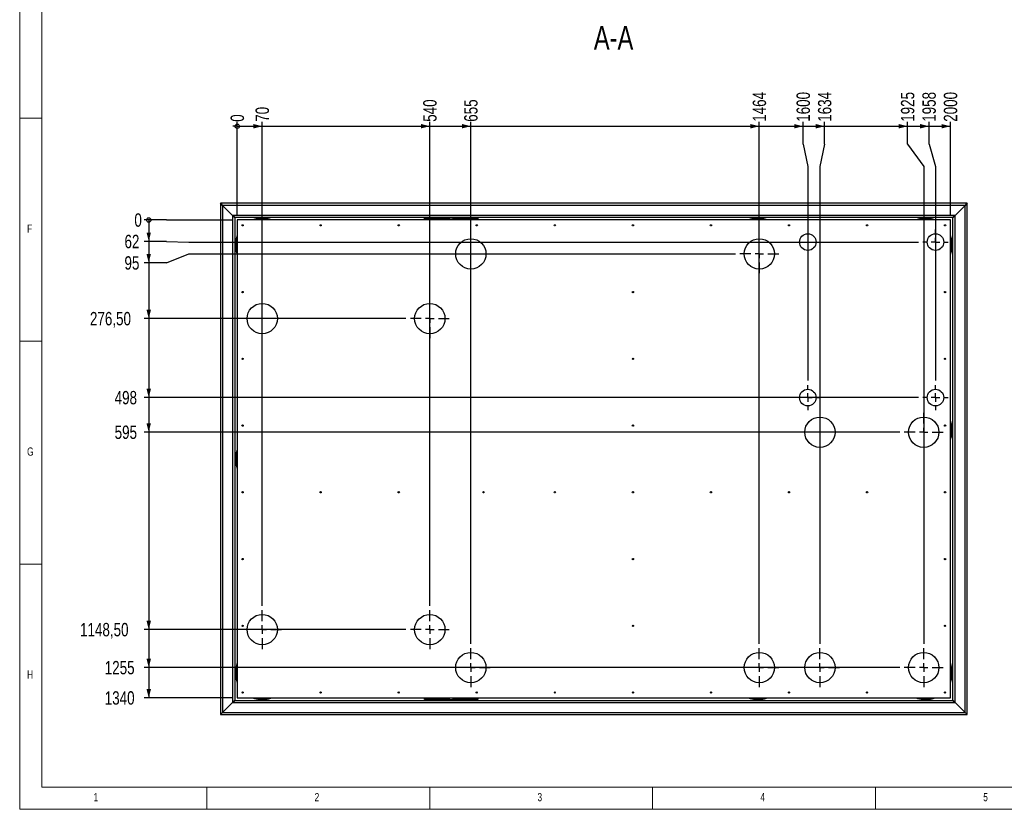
# Model space of a CAD drawing. Header units: millimetres. Extents: x 5 to 589, y 5 to 415.
# Tile 1 of 26: x 5 to 226, y 5 to 182. Entities that reach past the tile are written whole.
import ezdxf

# ---------------------------------------------------------------- set-up
doc = ezdxf.new("R2010")
doc.units = ezdxf.units.MM
doc.linetypes.add('CENTERX2', pattern=[20.32, 12.7, -2.54, 2.54, -2.54])
for name, color, linetype in [('COTES', 1, 'Continuous'), ('NOTES', 6, 'Continuous'), ('TRAIT-MIXTES', 3, 'CENTERX2')]:
    doc.layers.add(name, color=color, linetype=linetype)
doc.layers.add('TRAIT-FORT', color=4, linetype='Continuous', lineweight=25)
doc.styles.add('SLDTEXTSTYLE0', font='TXT', dxfattribs={"width": 0.75})
doc.dimstyles.new('SLDDIMSTYLE4', dxfattribs={"dimtxt": 3, "dimasz": 0.333333, "dimexe": 0, "dimexo": 0.0625, "dimgap": 0.75, "dimtad": 0, "dimtih": 1, "dimtoh": 1, "dimdec": 0, "dimlfac": 12.5, "dimrnd": 1e-09, "dimdsep": 46, "dimtxsty": 'SLDTEXTSTYLE0', "dimblk1": 'ORIGIN', "dimblk2": 'ORIGIN', "dimsah": 1, "dimcen": 0.09, "dimadec": 0, "dimazin": 2, "dimtfac": 1, "dimtdec": 0, "dimtofl": 0, "dimtmove": 0, "dimatfit": 3, "dimldrblk": 'ORIGIN', "dimfxl": 1, "dimfrac": 2, "dimtolj": 1, "dimtzin": 12, "dimarcsym": 0})
doc.dimstyles.new('SLDDIMSTYLE5', dxfattribs={"dimtxt": 3, "dimasz": 2, "dimexe": 0, "dimexo": 0.0625, "dimgap": 0.75, "dimtad": 0, "dimtih": 1, "dimtoh": 1, "dimlfac": 12.5, "dimrnd": 1e-09, "dimzin": 12, "dimdsep": 46, "dimtxsty": 'SLDTEXTSTYLE0', "dimsah": 1, "dimcen": 0.09, "dimadec": 0, "dimazin": 3, "dimtfac": 1, "dimtofl": 0, "dimtmove": 0, "dimatfit": 3, "dimfxl": 1, "dimfrac": 2, "dimtolj": 1, "dimtzin": 12, "dimarcsym": 0})

# ---------------------------------------------------------------- blocks, each defined once
blk = doc.blocks.new('_Origin')
at = {"color": 0, "linetype": 'ByBlock', "lineweight": -2}
blk.add_line((0, 0), (-1, 0), dxfattribs=at)
blk.add_circle((0, 0), 0.5, dxfattribs=at)
blk = doc.blocks.new('_D_15')
at = {"layer": 'COTES', "color": 1, "transparency": 16777216}
blk.add_line((53.81, 138.19), (53.81, 159.22), dxfattribs=at)
blk.add_blockref('_Origin', (53.81, 158.22), dxfattribs=at)
at = {"layer": 'COTES', "color": 1, "transparency": 16777216, "insert": (52.32, 159.22), "char_height": 3, "attachment_point": 1, "rotation": 90, "style": 'SLDTEXTSTYLE0'}
blk.add_mtext('0', dxfattribs=at)
blk = doc.blocks.new('_D_16')
at = {"layer": 'COTES', "color": 1, "transparency": 16777216}
for p, q in [((59.41, 50.67), (59.41, 159.22)), ((53.81, 158.22), (59.41, 158.22))]:
    blk.add_line(p, q, dxfattribs=at)
blk.add_solid([(59.41, 158.22), (57.41, 158.72), (57.41, 157.72)], dxfattribs=at)
at = {"layer": 'COTES', "color": 1, "transparency": 16777216, "insert": (57.92, 159.22), "char_height": 3, "attachment_point": 1, "rotation": 90, "style": 'SLDTEXTSTYLE0'}
blk.add_mtext('70', dxfattribs=at)
blk = doc.blocks.new('_D_17')
at = {"layer": 'COTES', "color": 1, "transparency": 16777216}
for p, q in [((97.01, 50.67), (97.01, 159.22)), ((59.41, 158.22), (97.01, 158.22))]:
    blk.add_line(p, q, dxfattribs=at)
blk.add_solid([(97.01, 158.22), (95.01, 158.72), (95.01, 157.72)], dxfattribs=at)
at = {"layer": 'COTES', "color": 1, "transparency": 16777216, "insert": (95.52, 159.22), "char_height": 3, "attachment_point": 1, "rotation": 90, "style": 'SLDTEXTSTYLE0'}
blk.add_mtext('540', dxfattribs=at)
blk = doc.blocks.new('_D_18')
at = {"layer": 'COTES', "color": 1, "transparency": 16777216}
for p, q in [((106.21, 42.15), (106.21, 159.22)), ((97.01, 158.22), (106.21, 158.22))]:
    blk.add_line(p, q, dxfattribs=at)
blk.add_solid([(106.21, 158.22), (104.21, 158.72), (104.21, 157.72)], dxfattribs=at)
at = {"layer": 'COTES', "color": 1, "transparency": 16777216, "insert": (104.72, 159.22), "char_height": 3, "attachment_point": 1, "rotation": 90, "style": 'SLDTEXTSTYLE0'}
blk.add_mtext('655', dxfattribs=at)
blk = doc.blocks.new('_D_19')
at = {"layer": 'COTES', "color": 1, "transparency": 16777216}
for p, q in [((170.93, 42.15), (170.93, 159.22)), ((106.21, 158.22), (170.93, 158.22))]:
    blk.add_line(p, q, dxfattribs=at)
blk.add_solid([(170.93, 158.22), (168.93, 158.72), (168.93, 157.72)], dxfattribs=at)
at = {"layer": 'COTES', "color": 1, "transparency": 16777216, "insert": (169.44, 159.22), "char_height": 3, "attachment_point": 1, "rotation": 90, "style": 'SLDTEXTSTYLE0'}
blk.add_mtext('1464', dxfattribs=at)
blk = doc.blocks.new('_D_20')
at = {"layer": 'COTES', "color": 1, "transparency": 16777216}
for p, q in [((180.76, 154.22), (180.76, 159.22)), ((170.93, 158.22), (180.76, 158.22)), ((180.76, 154.22), (181.81, 149.22)), ((181.81, 149.22), (181.81, 101.17))]:
    blk.add_line(p, q, dxfattribs=at)
blk.add_solid([(180.76, 158.22), (178.76, 158.72), (178.76, 157.72)], dxfattribs=at)
at = {"layer": 'COTES', "color": 1, "transparency": 16777216, "insert": (179.28, 159.22), "char_height": 3, "attachment_point": 1, "rotation": 90, "style": 'SLDTEXTSTYLE0'}
blk.add_mtext('1600', dxfattribs=at)
blk = doc.blocks.new('_D_21')
at = {"layer": 'COTES', "color": 1, "transparency": 16777216}
for p, q in [((185.57, 154.22), (185.57, 159.22)), ((180.76, 158.22), (185.57, 158.22)), ((185.57, 154.22), (184.53, 149.22)), ((184.53, 149.22), (184.53, 42.15))]:
    blk.add_line(p, q, dxfattribs=at)
blk.add_solid([(185.57, 158.22), (183.57, 158.72), (183.57, 157.72)], dxfattribs=at)
at = {"layer": 'COTES', "color": 1, "transparency": 16777216, "insert": (184.09, 159.22), "char_height": 3, "attachment_point": 1, "rotation": 90, "style": 'SLDTEXTSTYLE0'}
blk.add_mtext('1634', dxfattribs=at)
blk = doc.blocks.new('_D_22')
at = {"layer": 'COTES', "color": 1, "transparency": 16777216}
for p, q in [((204.19, 154.22), (204.19, 159.22)), ((185.57, 158.22), (204.19, 158.22)), ((204.19, 154.22), (207.81, 149.22)), ((207.81, 149.22), (207.81, 42.15))]:
    blk.add_line(p, q, dxfattribs=at)
blk.add_solid([(204.19, 158.22), (202.19, 158.72), (202.19, 157.72)], dxfattribs=at)
at = {"layer": 'COTES', "color": 1, "transparency": 16777216, "insert": (202.7, 159.22), "char_height": 3, "attachment_point": 1, "rotation": 90, "style": 'SLDTEXTSTYLE0'}
blk.add_mtext('1925', dxfattribs=at)
blk = doc.blocks.new('_D_23')
at = {"layer": 'COTES', "color": 1, "transparency": 16777216}
for p, q in [((209, 154.22), (209, 159.22)), ((204.19, 158.22), (209, 158.22)), ((209, 154.22), (210.45, 149.22)), ((210.45, 149.22), (210.45, 101.17))]:
    blk.add_line(p, q, dxfattribs=at)
blk.add_solid([(209, 158.22), (207, 158.72), (207, 157.72)], dxfattribs=at)
at = {"layer": 'COTES', "color": 1, "transparency": 16777216, "insert": (207.51, 159.22), "char_height": 3, "attachment_point": 1, "rotation": 90, "style": 'SLDTEXTSTYLE0'}
blk.add_mtext('1958', dxfattribs=at)
blk = doc.blocks.new('_D_24')
at = {"layer": 'COTES', "color": 1, "transparency": 16777216}
for p, q in [((213.81, 138.19), (213.81, 159.22)), ((209, 158.22), (213.81, 158.22))]:
    blk.add_line(p, q, dxfattribs=at)
blk.add_solid([(213.81, 158.22), (211.81, 158.72), (211.81, 157.72)], dxfattribs=at)
at = {"layer": 'COTES', "color": 1, "transparency": 16777216, "insert": (212.32, 159.22), "char_height": 3, "attachment_point": 1, "rotation": 90, "style": 'SLDTEXTSTYLE0'}
blk.add_mtext('2000', dxfattribs=at)
blk = doc.blocks.new('_D_25')
at = {"layer": 'COTES', "color": 1, "transparency": 16777216}
for p, q in [((37.95, 137.19), (32.95, 137.19)), ((37.95, 137.19), (42.95, 137.19)), ((42.95, 137.19), (52.81, 137.19))]:
    blk.add_line(p, q, dxfattribs=at)
blk.add_blockref('_Origin', (33.95, 137.19), dxfattribs=at)
at = {"layer": 'COTES', "color": 1, "transparency": 16777216, "insert": (30.73, 138.68), "char_height": 3, "attachment_point": 1, "style": 'SLDTEXTSTYLE0'}
blk.add_mtext('0', dxfattribs=at)
blk = doc.blocks.new('_D_26')
at = {"layer": 'COTES', "color": 1, "transparency": 16777216}
for p, q in [((33.95, 137.19), (33.95, 132.38)), ((37.95, 132.38), (32.95, 132.38)), ((37.95, 132.38), (42.95, 132.23)), ((42.95, 132.23), (206.63, 132.23))]:
    blk.add_line(p, q, dxfattribs=at)
blk.add_solid([(33.95, 132.38), (34.45, 134.38), (33.45, 134.38)], dxfattribs=at)
at = {"layer": 'COTES', "color": 1, "transparency": 16777216, "insert": (28.51, 133.87), "char_height": 3, "attachment_point": 1, "style": 'SLDTEXTSTYLE0'}
blk.add_mtext('62', dxfattribs=at)
blk = doc.blocks.new('_D_27')
at = {"layer": 'COTES', "color": 1, "transparency": 16777216}
for p, q in [((33.95, 132.38), (33.95, 127.57)), ((37.95, 127.57), (42.95, 129.59)), ((42.95, 129.59), (165.57, 129.59)), ((37.95, 127.57), (32.95, 127.57))]:
    blk.add_line(p, q, dxfattribs=at)
blk.add_solid([(33.95, 127.57), (34.45, 129.57), (33.45, 129.57)], dxfattribs=at)
at = {"layer": 'COTES', "color": 1, "transparency": 16777216, "insert": (28.51, 129.06), "char_height": 3, "attachment_point": 1, "style": 'SLDTEXTSTYLE0'}
blk.add_mtext('95', dxfattribs=at)
blk = doc.blocks.new('_D_28')
at = {"layer": 'COTES', "color": 1, "transparency": 16777216}
for p, q in [((33.95, 127.57), (33.95, 115.07)), ((91.65, 115.07), (32.95, 115.07))]:
    blk.add_line(p, q, dxfattribs=at)
blk.add_solid([(33.95, 115.07), (34.45, 117.07), (33.45, 117.07)], dxfattribs=at)
at = {"layer": 'COTES', "color": 1, "transparency": 16777216, "insert": (20.76, 116.56), "char_height": 3, "attachment_point": 1, "style": 'SLDTEXTSTYLE0'}
blk.add_mtext('276,50', dxfattribs=at)
blk = doc.blocks.new('_D_29')
at = {"layer": 'COTES', "color": 1, "transparency": 16777216}
for p, q in [((33.95, 115.07), (33.95, 97.35)), ((206.63, 97.35), (32.95, 97.35))]:
    blk.add_line(p, q, dxfattribs=at)
blk.add_solid([(33.95, 97.35), (34.45, 99.35), (33.45, 99.35)], dxfattribs=at)
at = {"layer": 'COTES', "color": 1, "transparency": 16777216, "insert": (26.3, 98.84), "char_height": 3, "attachment_point": 1, "style": 'SLDTEXTSTYLE0'}
blk.add_mtext('498', dxfattribs=at)
blk = doc.blocks.new('_D_30')
at = {"layer": 'COTES', "color": 1, "transparency": 16777216}
for p, q in [((33.95, 97.35), (33.95, 89.59)), ((202.45, 89.59), (32.95, 89.59))]:
    blk.add_line(p, q, dxfattribs=at)
blk.add_solid([(33.95, 89.59), (34.45, 91.59), (33.45, 91.59)], dxfattribs=at)
at = {"layer": 'COTES', "color": 1, "transparency": 16777216, "insert": (26.3, 91.08), "char_height": 3, "attachment_point": 1, "style": 'SLDTEXTSTYLE0'}
blk.add_mtext('595', dxfattribs=at)
blk = doc.blocks.new('_D_31')
at = {"layer": 'COTES', "color": 1, "transparency": 16777216}
for p, q in [((33.95, 89.59), (33.95, 45.31)), ((91.65, 45.31), (32.95, 45.31))]:
    blk.add_line(p, q, dxfattribs=at)
blk.add_solid([(33.95, 45.31), (34.45, 47.31), (33.45, 47.31)], dxfattribs=at)
at = {"layer": 'COTES', "color": 1, "transparency": 16777216, "insert": (18.54, 46.8), "char_height": 3, "attachment_point": 1, "style": 'SLDTEXTSTYLE0'}
blk.add_mtext('1148,50', dxfattribs=at)
blk = doc.blocks.new('_D_32')
at = {"layer": 'COTES', "color": 1, "transparency": 16777216}
for p, q in [((33.95, 45.31), (33.95, 36.79)), ((202.45, 36.79), (32.95, 36.79))]:
    blk.add_line(p, q, dxfattribs=at)
blk.add_solid([(33.95, 36.79), (34.45, 38.79), (33.45, 38.79)], dxfattribs=at)
at = {"layer": 'COTES', "color": 1, "transparency": 16777216, "insert": (24.08, 38.28), "char_height": 3, "attachment_point": 1, "style": 'SLDTEXTSTYLE0'}
blk.add_mtext('1255', dxfattribs=at)
blk = doc.blocks.new('_D_33')
at = {"layer": 'COTES', "color": 1, "transparency": 16777216}
for p, q in [((33.95, 36.79), (33.95, 29.99)), ((52.81, 29.99), (32.95, 29.99))]:
    blk.add_line(p, q, dxfattribs=at)
blk.add_solid([(33.95, 29.99), (34.45, 31.99), (33.45, 31.99)], dxfattribs=at)
at = {"layer": 'COTES', "color": 1, "transparency": 16777216, "insert": (24.08, 31.48), "char_height": 3, "attachment_point": 1, "style": 'SLDTEXTSTYLE0'}
blk.add_mtext('1340', dxfattribs=at)
blk = doc.blocks.new('SW_CENTERMARKSYMBOL_0')
at = {"layer": 'TRAIT-MIXTES', "color": 0}
for p, q in [((0, 1.92), (0, 4.36)), ((-1.92, 0), (-4.36, 0)), ((0, 0), (-0.96, 0)), ((0, 0), (0, 0.96)), ((0, 0), (0, -0.96)), ((0, 0), (0.96, 0)), ((1.92, 0), (4.36, 0)), ((0, -1.92), (0, -4.36))]:
    blk.add_line(p, q, dxfattribs=at)
blk = doc.blocks.new('SW_CENTERMARKSYMBOL_1')
at = {"layer": 'TRAIT-MIXTES', "color": 0}
for p, q in [((0, 1.92), (0, 4.36)), ((-1.92, 0), (-4.36, 0)), ((0, 0), (-0.96, 0)), ((0, 0), (0, 0.96)), ((0, 0), (0, -0.96)), ((0, 0), (0.96, 0)), ((1.92, 0), (4.36, 0)), ((0, -1.92), (0, -4.36))]:
    blk.add_line(p, q, dxfattribs=at)
blk = doc.blocks.new('SW_CENTERMARKSYMBOL_2')
at = {"layer": 'TRAIT-MIXTES', "color": 0}
for p, q in [((0, 1.92), (0, 4.36)), ((-1.92, 0), (-4.36, 0)), ((0, 0), (-0.96, 0)), ((0, 0), (0, 0.96)), ((0, 0), (0, -0.96)), ((0, 0), (0.96, 0)), ((1.92, 0), (4.36, 0)), ((0, -1.92), (0, -4.36))]:
    blk.add_line(p, q, dxfattribs=at)
blk = doc.blocks.new('SW_CENTERMARKSYMBOL_3')
at = {"layer": 'TRAIT-MIXTES', "color": 0}
for p, q in [((0, 1.92), (0, 4.36)), ((-1.92, 0), (-4.36, 0)), ((0, 0), (-0.96, 0)), ((0, 0), (0, 0.96)), ((0, 0), (0, -0.96)), ((0, 0), (0.96, 0)), ((1.92, 0), (4.36, 0)), ((0, -1.92), (0, -4.36))]:
    blk.add_line(p, q, dxfattribs=at)
blk = doc.blocks.new('SW_CENTERMARKSYMBOL_4')
at = {"layer": 'TRAIT-MIXTES', "color": 0}
for p, q in [((0, 1.92), (0, 4.36)), ((-1.92, 0), (-4.36, 0)), ((0, 0), (-0.96, 0)), ((0, 0), (0, 0.96)), ((0, 0), (0, -0.96)), ((0, 0), (0.96, 0)), ((1.92, 0), (4.36, 0)), ((0, -1.92), (0, -4.36))]:
    blk.add_line(p, q, dxfattribs=at)
blk = doc.blocks.new('SW_CENTERMARKSYMBOL_5')
at = {"layer": 'TRAIT-MIXTES', "color": 0}
for p, q in [((0, 1.92), (0, 4.36)), ((-1.92, 0), (-4.36, 0)), ((0, 0), (-0.96, 0)), ((0, 0), (0, 0.96)), ((0, 0), (0, -0.96)), ((0, 0), (0.96, 0)), ((1.92, 0), (4.36, 0)), ((0, -1.92), (0, -4.36))]:
    blk.add_line(p, q, dxfattribs=at)
blk = doc.blocks.new('SW_CENTERMARKSYMBOL_6')
at = {"layer": 'TRAIT-MIXTES', "color": 0}
for p, q in [((0, 1.92), (0, 4.36)), ((-1.92, 0), (-4.36, 0)), ((0, 0), (-0.96, 0)), ((0, 0), (0, 0.96)), ((0, 0), (0, -0.96)), ((0, 0), (0.96, 0)), ((1.92, 0), (4.36, 0)), ((0, -1.92), (0, -4.36))]:
    blk.add_line(p, q, dxfattribs=at)
blk = doc.blocks.new('SW_CENTERMARKSYMBOL_7')
at = {"layer": 'TRAIT-MIXTES', "color": 0}
for p, q in [((0, 1.92), (0, 2.82)), ((-1.92, 0), (-2.82, 0)), ((0, 0), (-0.96, 0)), ((0, 0), (0, 0.96)), ((0, 0), (0, -0.96)), ((0, 0), (0.96, 0)), ((1.92, 0), (2.82, 0)), ((0, -1.92), (0, -2.82))]:
    blk.add_line(p, q, dxfattribs=at)
blk = doc.blocks.new('SW_CENTERMARKSYMBOL_8')
at = {"layer": 'TRAIT-MIXTES', "color": 0}
for p, q in [((0, 1.92), (0, 2.816)), ((-1.92, 0), (-2.816, 0)), ((0, 0), (-0.96, 0)), ((0, 0), (0, 0.96)), ((0, 0), (0, -0.96)), ((0, 0), (0.96, 0)), ((1.92, 0), (2.816, 0)), ((0, -1.92), (0, -2.816))]:
    blk.add_line(p, q, dxfattribs=at)
blk = doc.blocks.new('SW_CENTERMARKSYMBOL_9')
at = {"layer": 'TRAIT-MIXTES', "color": 0}
for p, q in [((0, 1.92), (0, 2.816)), ((-1.92, 0), (-2.816, 0)), ((0, 0), (-0.96, 0)), ((0, 0), (0, 0.96)), ((0, 0), (0, -0.96)), ((0, 0), (0.96, 0)), ((1.92, 0), (2.816, 0)), ((0, -1.92), (0, -2.816))]:
    blk.add_line(p, q, dxfattribs=at)
blk = doc.blocks.new('SW_CENTERMARKSYMBOL_10')
at = {"layer": 'TRAIT-MIXTES', "color": 0}
for p, q in [((0, 1.92), (0, 4.36)), ((-1.92, 0), (-4.36, 0)), ((0, 0), (-0.96, 0)), ((0, 0), (0, 0.96)), ((0, 0), (0, -0.96)), ((0, 0), (0.96, 0)), ((1.92, 0), (4.36, 0)), ((0, -1.92), (0, -4.36))]:
    blk.add_line(p, q, dxfattribs=at)
blk = doc.blocks.new('SW_CENTERMARKSYMBOL_11')
at = {"layer": 'TRAIT-MIXTES', "color": 0}
for p, q in [((0, 1.92), (0, 4.36)), ((-1.92, 0), (-4.36, 0)), ((0, 0), (-0.96, 0)), ((0, 0), (0, 0.96)), ((0, 0), (0, -0.96)), ((0, 0), (0.96, 0)), ((1.92, 0), (4.36, 0)), ((0, -1.92), (0, -4.36))]:
    blk.add_line(p, q, dxfattribs=at)

msp = doc.modelspace()

# ---------------------------------------------------------------- linework, layer by layer
at = {"color": 7, "linetype": 'Continuous', "lineweight": 18}
for p, q in [((5, 415), (5, 5)), ((10, 410), (10, 10)), ((10, 160), (5, 160)), ((5, 110), (10, 110)), ((10, 60), (5, 60)), ((10, 10), (584, 10)), ((47, 5), (47, 10)), ((97, 10), (97, 5)), ((147, 5), (147, 10)), ((197, 10), (197, 5)), ((5, 5), (589, 5))]:
    msp.add_line(p, q, dxfattribs=at)
at = {"layer": 'TRAIT-FORT', "color": 4, "linetype": 'Continuous', "lineweight": 25}
for p, q in [((217.56826, 140.95403), (50.04826, 140.95403)), ((50.52826, 140.47403), (50.04826, 140.95403)), ((50.04826, 140.95403), (50.04826, 26.23403)), ((50.04826, 140.95403), (50.52826, 140.47403)), ((217.08826, 140.47403), (50.52826, 140.47403)), ((52.76826, 138.23403), (50.52826, 140.47403)), ((50.52826, 140.47403), (50.52826, 26.71403)), ((217.08826, 140.47403), (214.84826, 138.23403)), ((217.56826, 140.95403), (217.08826, 140.47403)), ((217.08826, 140.47403), (217.56826, 140.95403)), ((217.08826, 26.71403), (217.08826, 140.47403)), ((217.56826, 26.23403), (217.56826, 140.95403)), ((214.84826, 138.23403), (52.76826, 138.23403)), ((53.24826, 137.75403), (52.76826, 138.23403)), ((52.76826, 138.23403), (52.76826, 28.95403)), ((52.76826, 138.23403), (53.24826, 137.75403)), ((214.36826, 137.75403), (53.24826, 137.75403)), ((53.24826, 137.75403), (53.24826, 29.43403)), ((53.80826, 137.19403), (53.80826, 29.99403)), ((213.80826, 137.19403), (53.80826, 137.19403)), ((95.80826, 137.19403), (95.80826, 137.59403)), ((95.80826, 137.59403), (101.40826, 137.59403)), ((102.20826, 137.59403), (101.40826, 137.59403)), ((101.40826, 137.19403), (101.40826, 137.59403)), ((102.20826, 137.59403), (102.20826, 137.19403)), ((102.20826, 137.59403), (107.80826, 137.59403)), ((107.80826, 137.59403), (107.80826, 137.19403)), ((213.80826, 29.99403), (213.80826, 137.19403)), ((214.84826, 138.23403), (214.36826, 137.75403)), ((214.36826, 137.75403), (214.84826, 138.23403)), ((214.36826, 29.43403), (214.36826, 137.75403)), ((214.84826, 28.95403), (214.84826, 138.23403)), ((52.76826, 28.95403), (50.52826, 26.71403)), ((53.24826, 29.43403), (52.76826, 28.95403)), ((52.76826, 28.95403), (53.24826, 29.43403)), ((52.76826, 28.95403), (214.84826, 28.95403)), ((53.24826, 29.43403), (214.36826, 29.43403)), ((53.80826, 29.99403), (213.80826, 29.99403)), ((95.80826, 29.59403), (95.80826, 29.99403)), ((101.40826, 29.59403), (95.80826, 29.59403)), ((101.40826, 29.59403), (101.40826, 29.99403)), ((101.40826, 29.59403), (102.20826, 29.59403)), ((102.20826, 29.99403), (102.20826, 29.59403)), ((107.80826, 29.59403), (102.20826, 29.59403)), ((107.80826, 29.99403), (107.80826, 29.59403)), ((214.84826, 28.95403), (214.36826, 29.43403)), ((214.36826, 29.43403), (214.84826, 28.95403)), ((217.08826, 26.71403), (214.84826, 28.95403)), ((50.52826, 26.71403), (50.04826, 26.23403)), ((50.04826, 26.23403), (50.52826, 26.71403)), ((50.52826, 26.71403), (217.08826, 26.71403)), ((217.56826, 26.23403), (217.08826, 26.71403)), ((217.08826, 26.71403), (217.56826, 26.23403)), ((50.04826, 26.23403), (217.56826, 26.23403))]:
    msp.add_line(p, q, dxfattribs=at)
for centre, radius in [((55.00826, 135.99403), 0.144), ((72.51937, 135.99403), 0.144), ((90.03048, 135.99403), 0.144), ((107.54159, 135.99403), 0.144), ((125.0527, 135.99403), 0.144), ((142.56382, 135.99403), 0.144), ((160.07493, 135.99403), 0.144), ((177.58604, 135.99403), 0.144), ((195.09715, 135.99403), 0.144), ((212.60826, 135.99403), 0.144), ((106.20826, 129.59403), 3.4), ((170.92826, 129.59403), 3.4), ((181.80826, 132.23403), 1.856), ((210.44826, 132.23403), 1.856), ((55.00826, 121.0226), 0.144), ((142.56382, 121.0226), 0.144), ((212.60826, 121.0226), 0.144), ((59.40826, 115.07403), 3.4), ((97.00826, 115.07403), 3.4), ((55.00826, 106.05117), 0.144), ((142.56382, 106.05117), 0.144), ((212.60826, 106.05117), 0.144), ((181.80826, 97.35403), 1.856), ((210.44826, 97.35403), 1.856), ((184.52826, 89.59403), 3.4), ((207.80826, 89.59403), 3.4), ((55.00826, 91.07974), 0.144), ((142.56382, 91.07974), 0.144), ((212.60826, 91.07974), 0.144), ((55.00826, 76.10831), 0.144), ((72.51937, 76.10831), 0.144), ((90.03048, 76.10831), 0.144), ((109.0527, 76.10831), 0.144), ((125.0527, 76.10831), 0.144), ((142.56382, 76.10831), 0.144), ((160.07493, 76.10831), 0.144), ((177.58604, 76.10831), 0.144), ((195.09715, 76.10831), 0.144), ((212.60826, 76.10831), 0.144), ((55.00826, 61.13689), 0.144), ((142.56382, 61.13689), 0.144), ((212.60826, 61.13689), 0.144), ((59.40826, 45.31403), 3.4), ((97.00826, 45.31403), 3.4), ((55.00826, 46.16546), 0.144), ((142.56382, 46.16546), 0.144), ((212.60826, 46.16546), 0.144), ((106.20826, 36.79403), 3.4), ((170.92826, 36.79403), 3.4), ((184.52826, 36.79403), 3.4), ((207.80826, 36.79403), 3.4), ((55.00826, 31.19403), 0.144), ((72.51937, 31.19403), 0.144), ((90.03048, 31.19403), 0.144), ((107.54159, 31.19403), 0.144), ((125.0527, 31.19403), 0.144), ((142.56382, 31.19403), 0.144), ((160.07493, 31.19403), 0.144), ((177.58604, 31.19403), 0.144), ((195.09715, 31.19403), 0.144), ((212.60826, 31.19403), 0.144)]:
    msp.add_circle(centre, radius, dxfattribs=at)
for centre, radius, start, end in [((59.40826, 131.59403), 6, 68.9605302, 111.0394698), ((59.40826, 131.59403), 5.92, 71.0753556, 108.9246444), ((170.60826, 131.59403), 6, 68.9605302, 111.0394698), ((170.60826, 131.59403), 5.92, 71.0753556, 108.9246444), ((208.20826, 131.59403), 6, 68.9605302, 111.0394698), ((208.20826, 131.59403), 5.92, 71.0753556, 108.9246444), ((59.40826, 131.59403), 6, 158.9605302, 201.0394698), ((59.40826, 131.59403), 5.92, 161.0753556, 198.9246444), ((208.20826, 131.59403), 6, 338.9605302, 21.0394698), ((208.20826, 131.59403), 5.92, 341.0753556, 18.9246444), ((208.20826, 89.99403), 6, 338.9605302, 21.0394698), ((208.20826, 89.99403), 5.92, 341.0753556, 18.9246444), ((59.40826, 83.59403), 6, 158.9605302, 201.0394698), ((59.40826, 83.59403), 5.92, 161.0753556, 198.9246444), ((59.40826, 35.59403), 6, 158.9605302, 201.0394698), ((208.20826, 35.59403), 6, 338.9605302, 21.0394698), ((59.40826, 35.59403), 5.92, 161.0753556, 198.9246444), ((208.20826, 35.59403), 5.92, 341.0753556, 18.9246444), ((59.40826, 35.59403), 6, 248.9605302, 264.8185946), ((59.40826, 35.59403), 5.92, 251.0753556, 264.8185946), ((59.40826, 35.59403), 6, 264.8185946, 291.0394698), ((59.40826, 35.59403), 5.92, 264.8185946, 288.9246444), ((170.60826, 35.59403), 6, 248.9605302, 264.8185946), ((170.60826, 35.59403), 5.92, 251.0753556, 264.8185946), ((170.60826, 35.59403), 6, 264.8185946, 291.0394698), ((170.60826, 35.59403), 5.92, 264.8185946, 288.9246444), ((208.20826, 35.59403), 6, 248.9605302, 264.8185946), ((208.20826, 35.59403), 5.92, 251.0753556, 264.8185946), ((208.20826, 35.59403), 6, 264.8185946, 291.0394698), ((208.20826, 35.59403), 5.92, 264.8185946, 288.9246444)]:
    msp.add_arc(centre, radius, start, end, dxfattribs=at)

# ---------------------------------------------------------------- block references
at = {"layer": 'TRAIT-MIXTES', "color": 3}
for name, p in [('SW_CENTERMARKSYMBOL_9', (210.44826, 132.23403)), ('SW_CENTERMARKSYMBOL_10', (170.92826, 129.59403)), ('SW_CENTERMARKSYMBOL_11', (97.00826, 115.07403)), ('SW_CENTERMARKSYMBOL_7', (181.80826, 97.35403)), ('SW_CENTERMARKSYMBOL_8', (210.44826, 97.35403)), ('SW_CENTERMARKSYMBOL_6', (207.80826, 89.59403)), ('SW_CENTERMARKSYMBOL_0', (59.40826, 45.31403)), ('SW_CENTERMARKSYMBOL_1', (97.00826, 45.31403)), ('SW_CENTERMARKSYMBOL_2', (106.20826, 36.79403)), ('SW_CENTERMARKSYMBOL_3', (170.92826, 36.79403)), ('SW_CENTERMARKSYMBOL_4', (184.52826, 36.79403)), ('SW_CENTERMARKSYMBOL_5', (207.80826, 36.79403))]:
    msp.add_blockref(name, p, dxfattribs=at)

# ---------------------------------------------------------------- texts
at = {"layer": 'NOTES', "color": 211, "style": 'SLDTEXTSTYLE0'}
for s, insert, char_height, attachment_point in [('A-A', (138.2334, 180.70789), 5.291667, 2), ('F', (6.66667, 136.16802), 1.85208, 1), ('G', (6.66667, 86.16802), 1.85208, 1), ('H', (6.66667, 36.16802), 1.85208, 1), ('1', (21.58334, 8.66802), 1.85208, 1), ('2', (71.16667, 8.66802), 1.85208, 1), ('3', (121.16667, 8.66802), 1.85208, 1), ('4', (171.16667, 8.66802), 1.85208, 1), ('5', (221.16667, 8.66802), 1.85208, 1)]:
    msp.add_mtext(s, dxfattribs=dict(at, insert=insert, char_height=char_height, attachment_point=attachment_point))

# ---------------------------------------------------------------- dimensions: what is measured, and where the dimension line sits
at = {"layer": 'COTES', "color": 1}
for feature_location, offset, dtype, origin, dimstyle, picture, middle in [((170.92826, 41.15403), (0, 118.06207), 1, (53.80826, 137.19403), 'SLDDIMSTYLE5', '_D_19', (170.92826, 163.64944)), ((181.80826, 100.17003), (-1.04506, 59.04607), 1, (53.80826, 137.19403), 'SLDDIMSTYLE5', '_D_20', (180.7632, 163.64944)), ((184.52826, 41.15403), (1.04506, 118.06207), 1, (53.80826, 137.19403), 'SLDDIMSTYLE5', '_D_21', (185.57332, 163.64944)), ((207.80826, 41.15403), (-3.62025, 118.06207), 1, (53.80826, 137.19403), 'SLDDIMSTYLE5', '_D_22', (204.18801, 163.64944)), ((210.44826, 100.17003), (-1.45013, 59.04607), 1, (53.80826, 137.19403), 'SLDDIMSTYLE5', '_D_23', (208.99814, 163.64944)), ((213.80826, 137.19403), (0, 22.02207), 1, (53.80826, 137.19403), 'SLDDIMSTYLE5', '_D_24', (213.80826, 163.64944)), ((97.00826, 49.67403), (0, 109.54207), 1, (53.80826, 137.19403), 'SLDDIMSTYLE5', '_D_17', (97.00826, 162.5411)), ((106.20826, 41.15403), (0, 118.06207), 1, (53.80826, 137.19403), 'SLDDIMSTYLE5', '_D_18', (106.20826, 162.5411)), ((59.40826, 49.67403), (0, 109.54207), 1, (53.80826, 137.19403), 'SLDDIMSTYLE5', '_D_16', (59.40826, 161.43277)), ((53.8082601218, 137.1940282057), (0, 22.0220748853), 1, (53.8082601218, 137.1940282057), 'SLDDIMSTYLE4', '_D_15', (53.8082601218, 160.3244364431)), ((92.64826, 45.31403), (-59.70079, 0), 0, (53.80826, 137.19403), 'SLDDIMSTYLE5', '_D_31', (25.74331, 45.31403)), ((92.64826, 115.07403), (-59.70079, 0), 0, (53.80826, 137.19403), 'SLDDIMSTYLE5', '_D_28', (26.85164, 115.07403)), ((203.44826, 36.79403), (-170.50079, 0), 0, (53.80826, 137.19403), 'SLDDIMSTYLE5', '_D_32', (28.51414, 36.79403)), ((53.80826, 29.99403), (-20.86079, 0), 0, (53.80826, 137.19403), 'SLDDIMSTYLE5', '_D_33', (28.51414, 29.99403)), ((207.63226, 97.35403), (-174.68479, 0), 0, (53.80826, 137.19403), 'SLDDIMSTYLE5', '_D_29', (29.62247, 97.35403)), ((203.44826, 89.59403), (-170.50079, 0), 0, (53.80826, 137.19403), 'SLDDIMSTYLE5', '_D_30', (29.62247, 89.59403)), ((207.63226, 132.23403), (-174.68479, 0.14987), 0, (53.80826, 137.19403), 'SLDDIMSTYLE5', '_D_26', (30.73081, 132.3839)), ((166.56826, 129.59403), (-133.62079, -2.02025), 0, (53.80826, 137.19403), 'SLDDIMSTYLE5', '_D_27', (30.73081, 127.57378)), ((53.8082601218, 137.1940282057), (-20.8607866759, 0), 0, (53.8082601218, 137.1940282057), 'SLDDIMSTYLE4', '_D_25', (31.8391400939, 137.1940282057))]:
    dim = msp.add_ordinate_dim(feature_location=feature_location, offset=offset, dtype=dtype, origin=origin, dimstyle=dimstyle, dxfattribs=at)
    dim.commit()
    dim.dimension.update_dxf_attribs({"geometry": picture, "text_midpoint": middle})

doc.saveas('drawing.dxf')
